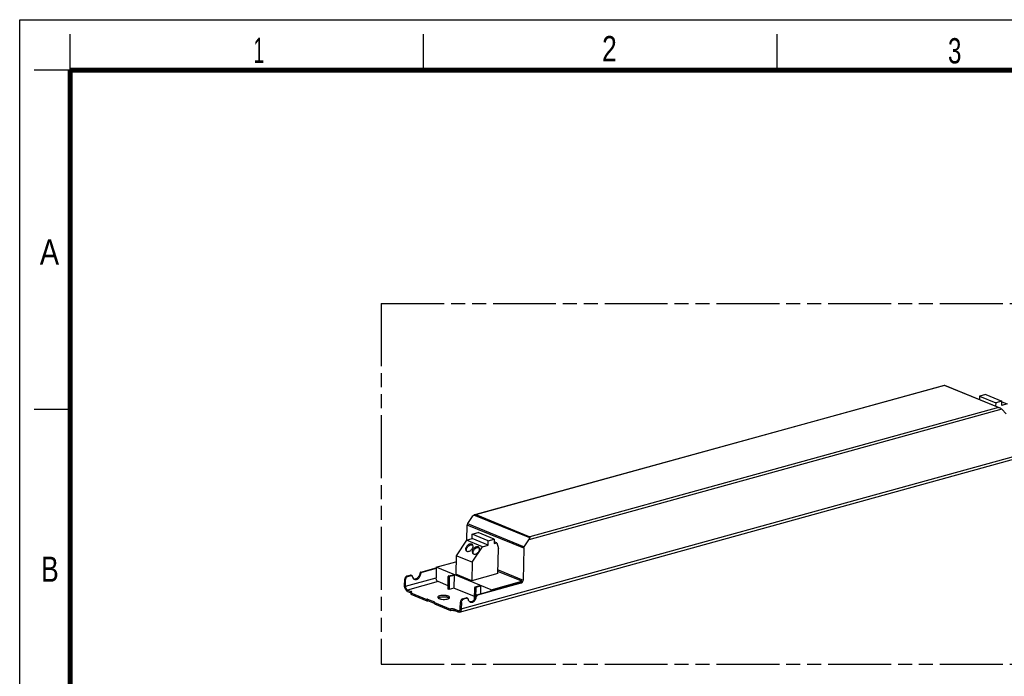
# Model space of a CAD drawing. Header units: millimetres. Extents: x 0 to 210, y 0 to 297.
# Tile 3 of 4: x 0 to 136, y 206 to 297. Entities that reach past the tile are written whole.
import ezdxf

# ---------------------------------------------------------------- set-up
doc = ezdxf.new("R2010")
doc.units = ezdxf.units.MM
doc.header["$LTSCALE"] = 19.36
doc.linetypes.add('PHANTOM', pattern=[0.8, 0.45, -0.05, 0.1, -0.05, 0.1, -0.05])
doc.layers.get('0').update_dxf_attribs({"linetype": 'CONTINUOUS'})
doc.layers.add('DEFAULT_3', color=7, linetype='PHANTOM')
doc.styles.add('TEXTSTYLE_2', font='txt', dxfattribs={"width": 0.75})

msp = doc.modelspace()

# ---------------------------------------------------------------- linework, layer by layer
at = {"color": 2, "linetype": 'Continuous'}
for p, q in [((0, 0), (0, 297)), ((0, 297), (210, 297)), ((7, 290), (7, 295)), ((56, 290), (56, 295)), ((105, 290), (105, 295)), ((7, 290), (2, 290)), ((7, 243), (2, 243))]:
    msp.add_line(p, q, dxfattribs=at)
at = {"color": 7, "linetype": 'Continuous'}
for p, q in [((63.06046, 228.39002), (128.1923, 246.36002)), ((128.19354, 246.35996), (128.19233, 246.36003)), ((128.1935, 246.35995), (135.85634, 243.2243)), ((133.07261, 244.82496), (133.06348, 244.36714)), ((133.91916, 245.05853), (133.07261, 244.82496)), ((133.07261, 244.82496), (135.29782, 243.9144)), ((133.91916, 245.05853), (136.14437, 244.14797)), ((135.29782, 243.9144), (135.28869, 243.45658)), ((136.14437, 244.14797), (135.29782, 243.9144)), ((136.13236, 243.54596), (136.14437, 244.14797)), ((136.88822, 243.75451), (136.13236, 243.54596)), ((136.14261, 244.05961), (136.88822, 243.75451)), ((136.14502, 243.00869), (136.76269, 242.3952)), ((60.95691, 214.88999), (145.00765, 238.07976)), ((62.74386, 228.13775), (62.09473, 227.17476)), ((61.98737, 224.88274), (62.02903, 226.97142)), ((62.70626, 225.08109), (62.71826, 225.68309)), ((62.71826, 225.68309), (63.56482, 225.91666)), ((64.94348, 224.77253), (62.71826, 225.68309)), ((65.79003, 225.0061), (63.56482, 225.91666)), ((61.9504, 224.87255), (60.49413, 222.7121)), ((61.9504, 224.87255), (62.70626, 225.08109)), ((64.17561, 223.96198), (61.9504, 224.87255)), ((64.93147, 224.17053), (62.70626, 225.08109)), ((62.71934, 221.80154), (64.17561, 223.96198)), ((64.17561, 223.96198), (64.93147, 224.17053)), ((64.93147, 224.17053), (64.94348, 224.77253)), ((64.94348, 224.77253), (65.79003, 225.0061)), ((65.79003, 225.0061), (65.77802, 224.40409)), ((65.77802, 224.40409), (66.1296, 224.50109)), ((66.1296, 224.50109), (65.78279, 224.64301)), ((66.1296, 224.50109), (66.36544, 223.70554)), ((69.94842, 223.96101), (70.59754, 224.92401)), ((60.49413, 222.7121), (60.44307, 220.15283)), ((62.71934, 221.80154), (60.49413, 222.7121)), ((66.29637, 220.24327), (66.36544, 223.70554)), ((69.88272, 223.75767), (69.79483, 219.35174)), ((57.74444, 221.11213), (60.47725, 221.86612)), ((62.71934, 221.80154), (62.66828, 219.24227)), ((53.67973, 219.91196), (54.14869, 220.04135)), ((53.81063, 219.8584), (54.27941, 219.98774)), ((54.3514, 219.98471), (54.22051, 220.03828)), ((55.47869, 220.25933), (55.60945, 220.20503)), ((55.62959, 220.44993), (57.74286, 221.03299)), ((57.74106, 220.94281), (55.76049, 220.39637)), ((57.74444, 221.11213), (57.71554, 219.66355)), ((65.33633, 218.00551), (57.74444, 221.11213)), ((59.38312, 218.09787), (59.41765, 219.82863)), ((59.47962, 219.92056), (60.09941, 220.09157)), ((59.54854, 219.77507), (59.51402, 218.0443)), ((59.61051, 219.867), (60.23031, 220.038)), ((60.09941, 220.09157), (60.23031, 220.038)), ((60.23031, 220.038), (60.19428, 218.23199)), ((62.66828, 219.24227), (60.44307, 220.15283)), ((66.29637, 220.24327), (62.66828, 219.24227)), ((69.60997, 219.18461), (66.30226, 220.53813)), ((53.35187, 218.54929), (53.36989, 219.45229)), ((53.48277, 218.49573), (53.50078, 219.39873)), ((59.39234, 218.56015), (57.99525, 219.13184)), ((63.14467, 218.42081), (63.76447, 218.59182)), ((63.27556, 218.36725), (63.89536, 218.53825)), ((63.35238, 217.28975), (69.35408, 218.94563)), ((69.48498, 218.89207), (63.48327, 217.23619)), ((63.76447, 218.59182), (63.89536, 218.53825)), ((63.89536, 218.53825), (63.87332, 217.43348)), ((65.33633, 218.00551), (69.60997, 219.18461)), ((53.75873, 217.77588), (54.24356, 217.57749)), ((53.76248, 217.96401), (54.25988, 217.76047)), ((54.21933, 217.56993), (54.21558, 217.38181)), ((54.21558, 217.38181), (56.4277, 216.4766)), ((54.21933, 217.56993), (56.43145, 216.66473)), ((59.51402, 218.0443), (59.38312, 218.09787)), ((60.19428, 218.23199), (59.51402, 218.0443)), ((63.0574, 217.0604), (60.19428, 218.23199)), ((63.05032, 216.70577), (63.0827, 218.32888)), ((63.21359, 218.27532), (63.18896, 217.04049)), ((63.20148, 217.09914), (63.33224, 217.04484)), ((65.33633, 218.00551), (65.33295, 217.83619)), ((56.4277, 216.4766), (56.43145, 216.66473)), ((56.4277, 216.4766), (56.45793, 216.48494)), ((56.43145, 216.66473), (56.46168, 216.67307)), ((57.50226, 216.09903), (56.57076, 216.4802)), ((57.54313, 216.27196), (56.57451, 216.66833)), ((57.50103, 216.03739), (57.50479, 216.22551)), ((57.50103, 216.03739), (59.71315, 215.13218)), ((57.50479, 216.22551), (57.53502, 216.23386)), ((57.50479, 216.22551), (59.71691, 215.32031)), ((61.07466, 215.3891), (61.09268, 216.29211)), ((61.22357, 216.23855), (61.20556, 215.33554)), ((61.40252, 216.75178), (61.87148, 216.88117)), ((62.0022, 216.82755), (61.53342, 216.69822)), ((62.07419, 216.82453), (61.9433, 216.87809)), ((59.71315, 215.13218), (59.71691, 215.32031)), ((60.77468, 214.90494), (60.27728, 215.10847)), ((60.77844, 215.09306), (60.28104, 215.2966))]:
    msp.add_line(p, q, dxfattribs=at)
at = {"color": 9, "linetype": 'Continuous'}
for p, q in [((128.18054, 246.32824), (63.23166, 228.40872)), ((135.66772, 243.26447), (128.18054, 246.32824)), ((136.14502, 243.00869), (70.59754, 224.92401)), ((135.66772, 243.26447), (70.71884, 225.34495)), ((61.20556, 215.33554), (145.2563, 238.52531)), ((70.69723, 225.17349), (62.95089, 228.34331)), ((63.23166, 228.40872), (70.71884, 225.34495)), ((69.88272, 223.75767), (62.02903, 226.97142)), ((62.09473, 227.17476), (69.94842, 223.96101)), ((53.67973, 219.91196), (53.81063, 219.8584)), ((54.14869, 220.04135), (54.27941, 219.98774)), ((55.76049, 220.39637), (55.62959, 220.44993)), ((59.54854, 219.77507), (59.41765, 219.82863)), ((59.47962, 219.92056), (59.61051, 219.867)), ((66.30706, 220.77894), (69.79483, 219.35174)), ((53.50078, 219.39873), (53.36989, 219.45229)), ((53.48277, 218.49573), (57.71554, 219.66355)), ((57.99525, 219.13184), (53.76248, 217.96401)), ((63.14467, 218.42081), (63.27556, 218.36725)), ((69.48498, 218.89207), (69.35408, 218.94563)), ((54.25632, 217.58184), (54.25988, 217.76047)), ((63.21359, 218.27532), (63.0827, 218.32888)), ((63.48327, 217.23619), (63.35238, 217.28975)), ((56.45793, 216.48494), (56.46168, 216.67307)), ((56.57451, 216.66833), (56.57076, 216.4802)), ((57.54237, 216.23371), (57.54313, 216.27196)), ((61.22357, 216.23855), (61.09268, 216.29211)), ((61.40252, 216.75178), (61.53342, 216.69822)), ((61.87148, 216.88117), (62.0022, 216.82755)), ((60.28104, 215.2966), (60.27728, 215.10847)), ((60.77844, 215.09306), (61.00588, 215.15582))]:
    msp.add_line(p, q, dxfattribs=at)
at = {"color": 7, "linetype": 'Continuous', "const_width": 0.7}
for points in [[(7, 7), (7, 290)], [(7, 290), (203, 290)]]:
    msp.add_lwpolyline(points, dxfattribs=at)
at = {"color": 7, "linetype": 'Continuous'}
for centre, radius, start, end in [((62.64972, 223.93152), 0.3015, 60.2339609, 67.7771278), ((62.23034, 223.50804), 0.30393, 201.6710435, 209.8762676), ((63.14661, 223.13311), 0.30393, 201.6710435, 209.8762676), ((63.56598, 223.55658), 0.3015, 60.2339609, 67.7771278), ((54.74107, 219.88904), 0.41406, 257.7909696, 262.51022), ((54.74337, 219.90924), 0.43439, 262.5573848, 270.6365283), ((58.22183, 216.62513), 0.32235, 125.2587536, 127.1741987), ((59.33807, 217.07888), 0.32347, 305.02583, 307.2661586)]:
    msp.add_arc(centre, radius, start, end, dxfattribs=at)
for centre, start_param, end_param in [((62.92711, 228.06276), 0.92211383, 1.707511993), ((70.41429, 224.99899), -1.434080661, -0.648682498)]:
    msp.add_ellipse(centre, major_axis=(0.23984, 0.30855), ratio=0.492576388, start_param=start_param, end_param=end_param, dxfattribs=at)
for points, knots in [([(128.1923, 246.36003), (128.19106, 246.35969), (128.18873, 246.35643), (128.18453, 246.34611), (128.18218, 246.33594), (128.18054, 246.32824)], [0, 0, 0, 0, 0.111525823, 0.313639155, 1, 1, 1, 1]), ([(135.94541, 243.1756), (135.96487, 243.16161), (136.0343, 243.10956), (136.10045, 243.05295), (136.14502, 243.00869)], [0, 0, 0, 0, 0.276136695, 1, 1, 1, 1]), ([(62.09473, 227.17476), (62.0846, 227.15972), (62.04888, 227.09743), (62.0301, 227.02503), (62.02903, 226.97142)], [0, 0, 0, 0, 0.252685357, 1, 1, 1, 1]), ([(70.71884, 225.34495), (70.71407, 225.32252), (70.70596, 225.26539), (70.70016, 225.20807), (70.69723, 225.17349)], [0, 0, 0, 0, 0.397850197, 1, 1, 1, 1]), ([(62.65951, 224.31416), (62.60995, 224.33444), (62.49164, 224.35003), (62.31085, 224.30566), (62.13423, 224.2049), (61.98157, 224.05935), (61.87014, 223.88593), (61.81331, 223.70381), (61.81944, 223.53163), (61.8731, 223.43562), (61.90805, 223.4009)], [0, 0, 0, 0, 0.108848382, 0.233896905, 0.372749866, 0.517600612, 0.658681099, 0.78743325, 0.899859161, 1, 1, 1, 1]), ([(61.9479, 223.39581), (61.93091, 223.43846), (61.91484, 223.5376), (61.94142, 223.69227), (62.01228, 223.84836), (62.1208, 223.99259), (62.25806, 224.11272), (62.44996, 224.22048), (62.61973, 224.24948), (62.71716, 224.22568)], [0, 0, 0, 0, 0.105298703, 0.224068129, 0.35547494, 0.494784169, 0.635272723, 0.769940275, 1, 1, 1, 1]), ([(62.00223, 223.33905), (62.05178, 223.31877), (62.1701, 223.30318), (62.35089, 223.34754), (62.52751, 223.44831), (62.68016, 223.59386), (62.7916, 223.76728), (62.84842, 223.9494), (62.84229, 224.12158), (62.78864, 224.21759), (62.75369, 224.25231)], [0, 0, 0, 0, 0.108848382, 0.233896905, 0.372749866, 0.517600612, 0.658681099, 0.78743325, 0.899859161, 1, 1, 1, 1]), ([(62.75369, 224.25231), (62.73376, 224.2721), (62.70261, 224.29465), (62.6684, 224.31052), (62.65951, 224.31416)], [0, 0, 0, 0, 0.745110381, 1, 1, 1, 1]), ([(63.57577, 223.93922), (63.52621, 223.9595), (63.4079, 223.97509), (63.22711, 223.93073), (63.05049, 223.82996), (62.89783, 223.68441), (62.7864, 223.51099), (62.72957, 223.32887), (62.7357, 223.15669), (62.78936, 223.06068), (62.82431, 223.02596)], [0, 0, 0, 0, 0.108848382, 0.233896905, 0.372749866, 0.517600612, 0.658681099, 0.78743325, 0.899859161, 1, 1, 1, 1]), ([(62.86416, 223.02087), (62.84717, 223.06352), (62.8311, 223.16266), (62.85768, 223.31733), (62.92855, 223.47342), (63.03706, 223.61766), (63.17432, 223.73778), (63.36623, 223.84554), (63.53599, 223.87455), (63.63343, 223.85074)], [0, 0, 0, 0, 0.105298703, 0.224068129, 0.35547494, 0.494784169, 0.635272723, 0.769940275, 1, 1, 1, 1]), ([(62.91849, 222.96411), (62.96805, 222.94383), (63.08636, 222.92824), (63.26715, 222.97261), (63.44377, 223.07337), (63.59643, 223.21892), (63.70786, 223.39234), (63.76469, 223.57446), (63.75856, 223.74664), (63.7049, 223.84266), (63.66995, 223.87737)], [0, 0, 0, 0, 0.108848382, 0.233896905, 0.372749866, 0.517600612, 0.658681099, 0.78743325, 0.899859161, 1, 1, 1, 1]), ([(63.66995, 223.87737), (63.65002, 223.89716), (63.61887, 223.91971), (63.58466, 223.93558), (63.57577, 223.93922)], [0, 0, 0, 0, 0.745110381, 1, 1, 1, 1]), ([(69.88272, 223.75767), (69.88307, 223.77525), (69.8902, 223.8468), (69.91813, 223.91608), (69.94842, 223.96101)], [0, 0, 0, 0, 0.244937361, 1, 1, 1, 1]), ([(61.90805, 223.4009), (61.92797, 223.38111), (61.95913, 223.35856), (61.99333, 223.34269), (62.00223, 223.33905)], [0, 0, 0, 0, 0.745110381, 1, 1, 1, 1]), ([(62.82431, 223.02596), (62.84424, 223.00617), (62.87539, 222.98362), (62.9096, 222.96775), (62.91849, 222.96411)], [0, 0, 0, 0, 0.745110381, 1, 1, 1, 1]), ([(53.67973, 219.91196), (53.59157, 219.88764), (53.47336, 219.78149), (53.38976, 219.60625), (53.3709, 219.50313), (53.36989, 219.45229)], [0, 0, 0, 0, 0.470867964, 0.738181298, 1, 1, 1, 1]), ([(53.50078, 219.39873), (53.5018, 219.44957), (53.52065, 219.55269), (53.60425, 219.72793), (53.72247, 219.83408), (53.81063, 219.8584)], [0, 0, 0, 0, 0.261818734, 0.52913209, 1, 1, 1, 1]), ([(54.22051, 220.03828), (54.21506, 220.0405), (54.19184, 220.04773), (54.16637, 220.0462), (54.14869, 220.04135)], [0, 0, 0, 0, 0.242923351, 1, 1, 1, 1]), ([(54.27941, 219.98774), (54.28557, 219.98944), (54.30934, 219.99429), (54.33486, 219.99148), (54.3514, 219.98471)], [0, 0, 0, 0, 0.263173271, 1, 1, 1, 1]), ([(54.3514, 219.98471), (54.37057, 219.97687), (54.40634, 219.94589), (54.42081, 219.90216), (54.42442, 219.87878)], [0, 0, 0, 0, 0.466687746, 1, 1, 1, 1]), ([(54.42442, 219.87878), (54.43856, 219.78455), (54.48486, 219.64735), (54.60553, 219.51177), (54.67889, 219.46726), (54.71702, 219.45166)], [0, 0, 0, 0, 0.530839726, 0.770474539, 1, 1, 1, 1]), ([(55.47869, 220.25933), (55.45099, 220.10132), (55.33158, 219.80862), (55.09659, 219.58725), (54.96363, 219.52605)], [0, 0, 0, 0, 0.522890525, 1, 1, 1, 1]), ([(55.00495, 219.43955), (55.15722, 219.48156), (55.36708, 219.65015), (55.53931, 219.94131), (55.59377, 220.11591), (55.60945, 220.20503)], [0, 0, 0, 0, 0.46697844, 0.732484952, 1, 1, 1, 1]), ([(55.62968, 220.44996), (55.59173, 220.43947), (55.52113, 220.3831), (55.48655, 220.30325), (55.47869, 220.25933)], [0, 0, 0, 0, 0.468775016, 1, 1, 1, 1]), ([(55.60945, 220.20503), (55.6172, 220.24906), (55.65172, 220.32918), (55.7224, 220.38582), (55.76045, 220.39636)], [0, 0, 0, 0, 0.531116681, 1, 1, 1, 1]), ([(59.47962, 219.92056), (59.47119, 219.91824), (59.43691, 219.89932), (59.41824, 219.85819), (59.41765, 219.82863)], [0, 0, 0, 0, 0.22816016, 1, 1, 1, 1]), ([(59.54854, 219.77507), (59.54874, 219.78523), (59.55515, 219.82264), (59.58353, 219.85955), (59.61051, 219.867)], [0, 0, 0, 0, 0.266516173, 1, 1, 1, 1]), ([(53.75873, 217.77588), (53.69873, 217.80043), (53.58237, 217.88814), (53.45427, 218.0746), (53.36994, 218.30239), (53.35024, 218.46765), (53.35187, 218.54929)], [0, 0, 0, 0, 0.212188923, 0.461948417, 0.7327212, 1, 1, 1, 1]), ([(53.48277, 218.49573), (53.48165, 218.4396), (53.49519, 218.32598), (53.55317, 218.16938), (53.64123, 218.04119), (53.72123, 217.98089), (53.76248, 217.96401)], [0, 0, 0, 0, 0.2672788, 0.538051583, 0.787811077, 1, 1, 1, 1]), ([(54.71702, 219.45166), (54.76084, 219.43373), (54.85839, 219.41315), (54.9567, 219.42624), (55.00495, 219.43955)], [0, 0, 0, 0, 0.486171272, 1, 1, 1, 1]), ([(54.96363, 219.52605), (54.94598, 219.51793), (54.87734, 219.49002), (54.80287, 219.47544), (54.74819, 219.47488)], [0, 0, 0, 0, 0.262199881, 1, 1, 1, 1]), ([(57.99525, 219.13184), (57.95401, 219.14872), (57.874, 219.20902), (57.78594, 219.33721), (57.72796, 219.49381), (57.71442, 219.60743), (57.71554, 219.66355)], [0, 0, 0, 0, 0.212188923, 0.461948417, 0.7327212, 1, 1, 1, 1]), ([(63.14467, 218.42081), (63.13624, 218.41849), (63.10196, 218.39957), (63.08329, 218.35844), (63.0827, 218.32888)], [0, 0, 0, 0, 0.22816016, 1, 1, 1, 1]), ([(69.60997, 219.18461), (69.59591, 219.15529), (69.53632, 219.05353), (69.43697, 218.9685), (69.35408, 218.94563)], [0, 0, 0, 0, 0.274414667, 1, 1, 1, 1]), ([(69.48498, 218.89207), (69.57314, 218.91639), (69.69136, 219.02254), (69.77495, 219.19778), (69.79381, 219.3009), (69.79483, 219.35174)], [0, 0, 0, 0, 0.470867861, 0.738181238, 1, 1, 1, 1]), ([(54.21933, 217.56993), (54.22757, 217.5722), (54.25689, 217.58104), (54.28558, 217.59261), (54.30473, 217.60363)], [0, 0, 0, 0, 0.278861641, 1, 1, 1, 1]), ([(54.35746, 217.66908), (54.35782, 217.68715), (54.33803, 217.71653), (54.30009, 217.74215), (54.2743, 217.75457), (54.25988, 217.76047)], [0, 0, 0, 0, 0.389532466, 0.664251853, 1, 1, 1, 1]), ([(54.30473, 217.60363), (54.31258, 217.60815), (54.33618, 217.62324), (54.35706, 217.64954), (54.35746, 217.66908)], [0, 0, 0, 0, 0.316613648, 1, 1, 1, 1]), ([(59.40196, 217.11662), (59.34125, 217.14146), (59.20374, 217.18119), (58.98162, 217.21588), (58.74182, 217.228), (58.50557, 217.21646), (58.29385, 217.18235), (58.14244, 217.13541), (58.05017, 217.08604), (58.00211, 217.0483), (57.97079, 217.00716), (57.96262, 216.97628), (57.96233, 216.96197)], [0, 0, 0, 0, 0.127728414, 0.277231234, 0.437076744, 0.594466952, 0.736907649, 0.853948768, 0.900921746, 0.939980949, 0.97213602, 1, 1, 1, 1]), ([(58.03575, 216.88834), (58.069, 216.91187), (58.1529, 216.9524), (58.36237, 217.01301), (58.67392, 217.04496), (58.9956, 217.02879), (59.2397, 216.98245), (59.34918, 216.94856), (59.39821, 216.9285)], [0, 0, 0, 0, 0.087460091, 0.197770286, 0.467299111, 0.754929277, 0.886260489, 1, 1, 1, 1]), ([(59.602, 216.92926), (59.60234, 216.94643), (59.5917, 216.98476), (59.54925, 217.03422), (59.48423, 217.07959), (59.43153, 217.10452), (59.40196, 217.11662)], [0, 0, 0, 0, 0.178908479, 0.394905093, 0.667176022, 1, 1, 1, 1]), ([(62.54024, 216.26484), (62.624, 216.2537), (62.81292, 216.28708), (63.05375, 216.46114), (63.2408, 216.72338), (63.31294, 216.93517), (63.33224, 217.04484)], [0, 0, 0, 0, 0.210213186, 0.452974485, 0.722977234, 1, 1, 1, 1]), ([(63.20148, 217.09914), (63.18585, 217.00996), (63.13146, 216.83522), (62.95925, 216.54379), (62.74929, 216.375), (62.59691, 216.33295)], [0, 0, 0, 0, 0.267488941, 0.533001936, 1, 1, 1, 1]), ([(63.35247, 217.28977), (63.31452, 217.27929), (63.24392, 217.22291), (63.20934, 217.14306), (63.20148, 217.09914)], [0, 0, 0, 0, 0.468775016, 1, 1, 1, 1]), ([(63.21359, 218.27532), (63.2138, 218.28549), (63.2202, 218.32289), (63.24858, 218.35981), (63.27556, 218.36725)], [0, 0, 0, 0, 0.266516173, 1, 1, 1, 1]), ([(63.33224, 217.04484), (63.33999, 217.08888), (63.37451, 217.16899), (63.44518, 217.22563), (63.48322, 217.23617)], [0, 0, 0, 0, 0.531112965, 1, 1, 1, 1]), ([(56.57451, 216.66833), (56.55733, 216.67536), (56.51887, 216.68045), (56.48043, 216.67824), (56.46168, 216.67307)], [0, 0, 0, 0, 0.488308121, 1, 1, 1, 1]), ([(56.46822, 216.48732), (56.48597, 216.49073), (56.52075, 216.49184), (56.55552, 216.48643), (56.57076, 216.4802)], [0, 0, 0, 0, 0.523396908, 1, 1, 1, 1]), ([(57.56264, 216.25369), (57.56268, 216.25536), (57.55993, 216.26464), (57.55013, 216.2691), (57.54313, 216.27196)], [0, 0, 0, 0, 0.181243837, 1, 1, 1, 1]), ([(57.54397, 216.23678), (57.54668, 216.23783), (57.55423, 216.24111), (57.56252, 216.24801), (57.56264, 216.25369)], [0, 0, 0, 0, 0.339224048, 1, 1, 1, 1]), ([(57.96233, 216.96197), (57.96194, 216.94255), (57.97608, 216.89848), (58.00755, 216.86677), (58.0263, 216.85131)], [0, 0, 0, 0, 0.44430277, 1, 1, 1, 1]), ([(58.0263, 216.85131), (58.03508, 216.84407), (58.0772, 216.81312), (58.12461, 216.79007), (58.16236, 216.77462)], [0, 0, 0, 0, 0.218150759, 1, 1, 1, 1]), ([(58.16236, 216.77462), (58.21131, 216.75459), (58.32058, 216.72074), (58.56425, 216.67442), (58.88549, 216.65814), (59.19672, 216.68988), (59.40626, 216.7502), (59.49032, 216.79056), (59.52373, 216.81399)], [0, 0, 0, 0, 0.11365067, 0.244862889, 0.532288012, 0.801850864, 0.912310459, 1, 1, 1, 1]), ([(59.39821, 216.9285), (59.41176, 216.92295), (59.45924, 216.90203), (59.50494, 216.87589), (59.53376, 216.85222)], [0, 0, 0, 0, 0.28187312, 1, 1, 1, 1]), ([(59.53394, 216.82145), (59.55321, 216.83613), (59.5858, 216.86652), (59.60161, 216.90989), (59.602, 216.92926)], [0, 0, 0, 0, 0.55557118, 1, 1, 1, 1]), ([(61.40252, 216.75178), (61.31436, 216.72746), (61.19614, 216.62131), (61.11255, 216.44606), (61.09369, 216.34295), (61.09268, 216.29211)], [0, 0, 0, 0, 0.470867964, 0.738181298, 1, 1, 1, 1]), ([(61.22357, 216.23855), (61.22458, 216.28939), (61.24344, 216.3925), (61.32704, 216.56774), (61.44526, 216.67389), (61.53342, 216.69822)], [0, 0, 0, 0, 0.261818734, 0.52913209, 1, 1, 1, 1]), ([(61.9433, 216.87809), (61.93785, 216.88032), (61.91463, 216.88755), (61.88916, 216.88602), (61.87148, 216.88116)], [0, 0, 0, 0, 0.242923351, 1, 1, 1, 1]), ([(62.0022, 216.82755), (62.00835, 216.82925), (62.03213, 216.83411), (62.05765, 216.8313), (62.07419, 216.82453)], [0, 0, 0, 0, 0.263173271, 1, 1, 1, 1]), ([(62.07419, 216.82453), (62.09335, 216.81669), (62.12913, 216.7857), (62.1436, 216.74198), (62.14721, 216.71859)], [0, 0, 0, 0, 0.466687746, 1, 1, 1, 1]), ([(62.14721, 216.71859), (62.16135, 216.62437), (62.20765, 216.48717), (62.32832, 216.35159), (62.40167, 216.30707), (62.4398, 216.29147)], [0, 0, 0, 0, 0.530839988, 0.770475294, 1, 1, 1, 1]), ([(62.47922, 216.31485), (62.47045, 216.3146), (62.43587, 216.31461), (62.40128, 216.31873), (62.37607, 216.32421)], [0, 0, 0, 0, 0.25382707, 1, 1, 1, 1]), ([(62.59691, 216.33295), (62.58711, 216.33024), (62.54851, 216.32075), (62.50878, 216.3157), (62.47922, 216.31485)], [0, 0, 0, 0, 0.255847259, 1, 1, 1, 1]), ([(59.71315, 215.13218), (59.7574, 215.14439), (59.85429, 215.15978), (60.0026, 215.16308), (60.14685, 215.14791), (60.2378, 215.12463), (60.27728, 215.10847)], [0, 0, 0, 0, 0.240759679, 0.511549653, 0.776234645, 1, 1, 1, 1]), ([(60.28104, 215.2966), (60.24155, 215.31276), (60.15061, 215.33603), (60.00635, 215.35121), (59.85804, 215.34791), (59.76115, 215.33252), (59.71691, 215.32031)], [0, 0, 0, 0, 0.223765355, 0.488450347, 0.759240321, 1, 1, 1, 1]), ([(60.95691, 214.88999), (60.92817, 214.88206), (60.86508, 214.87676), (60.80428, 214.89283), (60.77468, 214.90494)], [0, 0, 0, 0, 0.482543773, 1, 1, 1, 1]), ([(60.77844, 215.09306), (60.79878, 215.08474), (60.84059, 215.07369), (60.88396, 215.07733), (60.90372, 215.08279)], [0, 0, 0, 0, 0.517456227, 1, 1, 1, 1]), ([(60.90372, 215.08279), (60.92867, 215.08968), (60.97824, 215.11719), (61.03225, 215.18827), (61.06605, 215.28206), (61.07392, 215.35212), (61.07466, 215.3891)], [0, 0, 0, 0, 0.207966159, 0.438488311, 0.702799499, 1, 1, 1, 1]), ([(61.20556, 215.33554), (61.20448, 215.28174), (61.19303, 215.17984), (61.14386, 215.04342), (61.06531, 214.94002), (60.99321, 214.90001), (60.95691, 214.88999)], [0, 0, 0, 0, 0.297200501, 0.561511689, 0.792033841, 1, 1, 1, 1])]:
    msp.add_open_spline(points, degree=3, knots=knots, dxfattribs=at)
for points in [[(135.66772, 243.26447), (135.73195, 243.26177), (135.79685, 243.24867), (135.85634, 243.2243)], [(135.85634, 243.2243), (135.88765, 243.21148), (135.91793, 243.19534), (135.94541, 243.1756)], [(63.06046, 228.39003), (63.02219, 228.37946), (62.98469, 228.36415), (62.95089, 228.34331)], [(63.23166, 228.40872), (63.17431, 228.41113), (63.1158, 228.40531), (63.06046, 228.39003)], [(62.71716, 224.22568), (62.73302, 224.2218), (62.74865, 224.2168), (62.76375, 224.21062)], [(63.63343, 223.85074), (63.64928, 223.84686), (63.66491, 223.84187), (63.68001, 223.83569)], [(56.45793, 216.48494), (56.46132, 216.48588), (56.46476, 216.48666), (56.46822, 216.48732)], [(57.53502, 216.23386), (57.53805, 216.23469), (57.54104, 216.23565), (57.54397, 216.23678)], [(58.00918, 216.86723), (58.01491, 216.8724), (58.0209, 216.87731), (58.02705, 216.88198)], [(59.53376, 216.85222), (59.54001, 216.84709), (59.54607, 216.84171), (59.55183, 216.83605)], [(62.4398, 216.29147), (62.47186, 216.27836), (62.5059, 216.2694), (62.54024, 216.26484)]]:
    msp.add_open_spline(points, degree=3, dxfattribs=at)
at = {"layer": 'DEFAULT_3', "color": 91, "linetype": 'PHANTOM', "true_color": 0x80ff80}
for p, q in [((50.12864, 257.68), (50.12864, 207.68)), ((50.12864, 257.68), (150.12864, 257.68)), ((50.12864, 207.68), (150.12864, 207.68))]:
    msp.add_line(p, q, dxfattribs=at)

# ---------------------------------------------------------------- texts
at = {"color": 5, "linetype": 'Continuous', "style": 'TEXTSTYLE_2'}
for s, width, p in [('1', 0.571429, (32.41397, 291.00048)), ('2', 0.785714, (80.73138, 291.23958)), ('3', 0.714286, (128.68391, 290.94286)), ('A', 0.857143, (2.78732, 263.04806)), ('B', 0.785714, (2.95865, 219.09946))]:
    msp.add_text(s, height=3.5, dxfattribs=dict(at, width=width)).set_placement(p)

doc.saveas('drawing.dxf')
